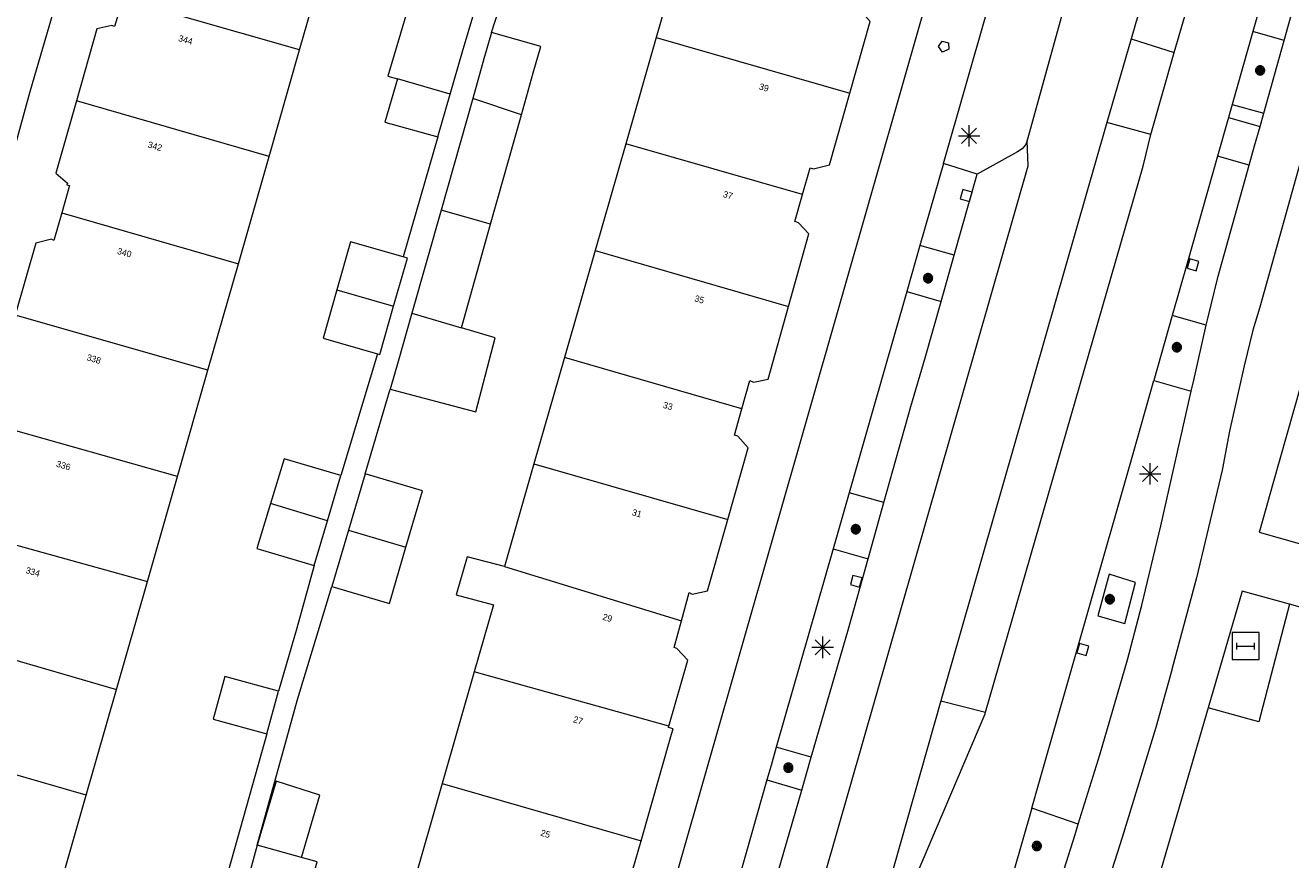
# Model space of a CAD drawing. Header units: metres. Extents: x 135779 to 137489, y 452643 to 455118.
# Tile 208 of 256: x 136713 to 136772, y 453483 to 453522. Entities that reach past the tile are written whole.
import ezdxf
from ezdxf.enums import TextEntityAlignment as Align

# ---------------------------------------------------------------- set-up
doc = ezdxf.new("R2010")
doc.units = ezdxf.units.M
for name, color, linetype, lineweight in [('KTop_NAR_Huisnummer (t)', 7, 'Continuous', 13), ('KTop_NAR_Huisnummer tijdelijk (t)', 7, 'Continuous', 13), ('KTop_OBW_Overig Plus', 1, 'Continuous', 13), ('KTop_OTD_Half verhard', 15, 'Continuous', 13), ('KTop_OTD_Open verharding', 15, 'Continuous', 13), ('KTop_OWG_Verkeerseiland_open verharding', 2, 'Continuous', 13), ('KTop_PAL_Lichtmast', 40, 'Continuous', 13), ('KTop_PND_Grondvlaksituatie van BAG-pand [tachy]', 1, 'Continuous', 13), ('KTop_PND_Pandscheiding', 40, 'Continuous', 13), ('KTop_PUT_Brandkraan of -put', 1, 'Continuous', 13), ('KTop_PUT_Kolk', 15, 'Continuous', 13), ('KTop_STM_Abri', 40, 'Continuous', 13), ('KTop_VGO_Boom', 92, 'Continuous', 13), ('KTop_WGD_Fietspad', 40, 'Continuous', 13), ('KTop_WGD_Parkeervlak', 251, 'Continuous', 13), ('KTop_WGD_Rijbaan_Lokale weg', 251, 'Continuous', 13), ('KTop_WGD_Voetpad', 251, 'Continuous', 13), ('KTop_WGD_Voetpad_bushalte', 251, 'Continuous', 13)]:
    doc.layers.add(name, color=color, linetype=linetype, lineweight=lineweight)
doc.styles.add('Style-ROVU', font='ROVU.shx')
doc.styles.add('Style-ROVUCURSIEF', font='ROVUCURSIEF.shx')

# ---------------------------------------------------------------- blocks, each defined once
blk = doc.blocks.new('PAL_Lichtmast')
at = {"layer": 'KTop_PAL_Lichtmast'}
for p, q in [((-0.354, -0.354), (0.354, 0.354)), ((0.354, -0.354), (-0.354, 0.354)), ((0, -0.5), (0, 0.5)), ((-0.5, 0), (0.5, 0))]:
    blk.add_line(p, q, dxfattribs=at)
blk = doc.blocks.new('PUT_Kolk')
at = {"layer": 'KTop_PUT_Kolk', "flags": 128}
blk.add_lwpolyline([(0.225, -0.225), (0.225, 0.225), (-0.225, 0.225), (-0.225, -0.225), (0.225, -0.225)], dxfattribs=at)
blk = doc.blocks.new('PUT_Brandkraan_of_-put')
at = {"layer": 'KTop_PUT_Brandkraan of -put'}
for p, q in [((-0.25, 0.034), (0, 0.25)), ((-0.158, -0.25), (-0.25, 0.034)), ((0, 0.25), (0.25, 0.033)), ((0.25, 0.033), (0.158, -0.25)), ((0.158, -0.25), (-0.158, -0.25))]:
    blk.add_line(p, q, dxfattribs=at)
blk = doc.blocks.new('STM_Abri')
at = {"layer": 'KTop_STM_Abri', "flags": 128}
for points in [[(0.625, -0.625), (0.625, 0.625), (-0.625, 0.625), (-0.625, -0.625), (0.625, -0.625)], [(-0.4165, -0.1565), (-0.4165, 0.1565)], [(-0.4165, 0), (0.4165, 0)], [(0.4165, -0.1565), (0.4165, 0.1565)]]:
    blk.add_lwpolyline(points, dxfattribs=at)
blk = doc.blocks.new('VGO_Boom')
at = {"layer": 'KTop_VGO_Boom', "flags": 128}
for points in [[(0.215, 0), (0.214, 0.022), (0.21, 0.045), (0.204, 0.066), (0.196, 0.087), (0.186, 0.108), (0.174, 0.126), (0.16, 0.144), (0.144, 0.16), (0.126, 0.174), (0.107, 0.186), (0.087, 0.196), (0.066, 0.204), (0.045, 0.21), (0.022, 0.214), (-0.001, 0.215), (-0.023, 0.214), (-0.045, 0.21), (-0.067, 0.204), (-0.088, 0.196), (-0.108, 0.186), (-0.127, 0.174), (-0.144, 0.16), (-0.16, 0.144), (-0.174, 0.126), (-0.187, 0.107), (-0.197, 0.087), (-0.205, 0.066), (-0.211, 0.045), (-0.214, 0.022), (-0.215, -0.001), (-0.214, -0.023), (-0.211, -0.045), (-0.205, -0.067), (-0.197, -0.088), (-0.187, -0.108), (-0.174, -0.127), (-0.16, -0.144), (-0.144, -0.16), (-0.127, -0.174), (-0.108, -0.187), (-0.088, -0.197), (-0.067, -0.205), (-0.045, -0.211), (-0.023, -0.214), (0, -0.215), (0.022, -0.214), (0.045, -0.211), (0.066, -0.205), (0.087, -0.197), (0.108, -0.187), (0.126, -0.174), (0.144, -0.16), (0.16, -0.144), (0.174, -0.127), (0.186, -0.108), (0.196, -0.088), (0.204, -0.067), (0.21, -0.045), (0.214, -0.023), (0.215, -0.001)], [(0.155, 0), (0.154, 0.016), (0.152, 0.032), (0.147, 0.048), (0.142, 0.063), (0.134, 0.078), (0.125, 0.091), (0.115, 0.104), (0.104, 0.115), (0.091, 0.125), (0.077, 0.134), (0.063, 0.142), (0.048, 0.147), (0.032, 0.152), (0.016, 0.154), (-0.001, 0.155), (-0.017, 0.154), (-0.033, 0.152), (-0.048, 0.147), (-0.064, 0.142), (-0.078, 0.134), (-0.092, 0.125), (-0.104, 0.115), (-0.116, 0.104), (-0.126, 0.091), (-0.135, 0.077), (-0.142, 0.063), (-0.148, 0.048), (-0.152, 0.032), (-0.155, 0.016), (-0.155, -0.001), (-0.155, -0.017), (-0.152, -0.033), (-0.148, -0.048), (-0.142, -0.064), (-0.135, -0.078), (-0.126, -0.092), (-0.116, -0.104), (-0.104, -0.116), (-0.092, -0.126), (-0.078, -0.135), (-0.064, -0.142), (-0.048, -0.148), (-0.033, -0.152), (-0.017, -0.155), (0, -0.155), (0.016, -0.155), (0.032, -0.152), (0.048, -0.148), (0.063, -0.142), (0.078, -0.135), (0.091, -0.126), (0.104, -0.116), (0.115, -0.104), (0.125, -0.092), (0.134, -0.078), (0.142, -0.064), (0.147, -0.048), (0.152, -0.033), (0.154, -0.017), (0.155, -0.001)], [(0.095, 0), (0.094, 0.01), (0.093, 0.02), (0.09, 0.029), (0.087, 0.039), (0.082, 0.048), (0.077, 0.056), (0.071, 0.064), (0.064, 0.071), (0.056, 0.077), (0.047, 0.082), (0.039, 0.087), (0.029, 0.09), (0.02, 0.093), (0.01, 0.094), (-0.001, 0.095), (-0.01, 0.094), (-0.02, 0.093), (-0.03, 0.09), (-0.039, 0.087), (-0.048, 0.082), (-0.056, 0.077), (-0.064, 0.071), (-0.071, 0.064), (-0.077, 0.056), (-0.083, 0.047), (-0.087, 0.039), (-0.091, 0.029), (-0.093, 0.02), (-0.095, 0.01), (-0.095, -0.001), (-0.095, -0.01), (-0.093, -0.02), (-0.091, -0.03), (-0.087, -0.039), (-0.083, -0.048), (-0.077, -0.056), (-0.071, -0.064), (-0.064, -0.071), (-0.056, -0.077), (-0.048, -0.083), (-0.039, -0.087), (-0.03, -0.091), (-0.02, -0.093), (-0.01, -0.095), (0, -0.095), (0.01, -0.095), (0.02, -0.093), (0.029, -0.091), (0.039, -0.087), (0.048, -0.083), (0.056, -0.077), (0.064, -0.071), (0.071, -0.064), (0.077, -0.056), (0.082, -0.048), (0.087, -0.039), (0.09, -0.03), (0.093, -0.02), (0.094, -0.01), (0.095, -0.001)], [(0.035, 0), (0.035, 0.004), (0.034, 0.007), (0.033, 0.011), (0.032, 0.014), (0.03, 0.018), (0.028, 0.021), (0.026, 0.023), (0.023, 0.026), (0.021, 0.028), (0.017, 0.03), (0.014, 0.032), (0.011, 0.033), (0.007, 0.034), (0.004, 0.035), (-0.001, 0.035), (-0.004, 0.035), (-0.008, 0.034), (-0.011, 0.033), (-0.015, 0.032), (-0.018, 0.03), (-0.021, 0.028), (-0.024, 0.026), (-0.027, 0.023), (-0.029, 0.021), (-0.031, 0.017), (-0.032, 0.014), (-0.034, 0.011), (-0.035, 0.007), (-0.035, 0.004), (-0.035, -0.001), (-0.035, -0.004), (-0.035, -0.008), (-0.034, -0.011), (-0.032, -0.015), (-0.031, -0.018), (-0.029, -0.021), (-0.027, -0.024), (-0.024, -0.027), (-0.021, -0.029), (-0.018, -0.031), (-0.015, -0.032), (-0.011, -0.034), (-0.008, -0.035), (-0.004, -0.035), (0, -0.035), (0.004, -0.035), (0.007, -0.035), (0.011, -0.034), (0.014, -0.032), (0.018, -0.031), (0.021, -0.029), (0.023, -0.027), (0.026, -0.024), (0.028, -0.021), (0.03, -0.018), (0.032, -0.015), (0.033, -0.011), (0.034, -0.008), (0.035, -0.004), (0.035, 0)]]:
    blk.add_lwpolyline(points, dxfattribs=at)

msp = doc.modelspace()

# ---------------------------------------------------------------- linework, layer by layer
at = {"layer": 'KTop_OBW_Overig Plus', "flags": 128}
msp.add_lwpolyline([(136725.896, 453482.88), (136726.749, 453485.783), (136724.705, 453486.429), (136723.831, 453483.45)], dxfattribs=at)
at = {"layer": 'KTop_OTD_Half verhard', "flags": 128}
for points in [[(136771.727, 453520.976), (136770.269, 453521.39)], [(136769.305, 453517.991), (136770.777, 453517.574)], [(136756.339, 453510.953), (136754.737, 453511.406)], [(136754.123, 453509.262), (136755.733, 453508.807)], [(136768.097, 453507.697), (136766.512, 453508.146)], [(136753.054, 453499.423), (136751.437, 453499.878)], [(136750.688, 453497.262), (136752.319, 453496.804)], [(136749.671, 453487.549), (136748.042, 453488.02)], [(136747.604, 453486.491), (136749.23, 453486.021)]]:
    msp.add_lwpolyline(points, dxfattribs=at)
at = {"layer": 'KTop_OTD_Open verharding', "flags": 128}
msp.add_lwpolyline([(136771.981, 453494.687), (136770.542, 453489.208), (136768.182, 453489.848)], dxfattribs=at)
at = {"layer": 'KTop_OWG_Verkeerseiland_open verharding', "flags": 128}
msp.add_lwpolyline([(136755.714, 453490.187), (136757.801, 453489.653)], dxfattribs=at)
at = {"layer": 'KTop_PND_Grondvlaksituatie van BAG-pand [tachy]', "flags": 128}
for points in [[(136743.866, 453526.076), (136742.439, 453521.106)], [(136725.807, 453520.53), (136727.226, 453525.484)], [(136731.666, 453524.221), (136731.404, 453524.299), (136729.92, 453519.309), (136730.37, 453519.178)], [(136732.822, 453518.463), (136733.399, 453520.459), (136734.286, 453523.441)], [(136751.468, 453518.508), (136752.419, 453521.852), (136751.948, 453522.383), (136751.772, 453522.436), (136752.121, 453523.693)], [(136717.557, 453522.903), (136717.168, 453521.629), (136717.053, 453521.673), (136716.355, 453521.516), (136715.394, 453518.149)], [(136734.752, 453521.343), (136734.404, 453520.108), (136733.883, 453518.269)], [(136736.157, 453517.51), (136736.707, 453519.459), (136737.055, 453520.694), (136734.752, 453521.343)], [(136742.439, 453521.106), (136741.017, 453516.155)], [(136724.382, 453515.557), (136725.807, 453520.53)], [(136730.37, 453519.178), (136729.785, 453517.169), (136732.246, 453516.47)], [(136715.394, 453518.149), (136714.432, 453514.783), (136714.982, 453514.313), (136714.948, 453514.233), (136715.078, 453514.214), (136714.709, 453512.929)], [(136732.246, 453516.47), (136732.822, 453518.463)], [(136733.883, 453518.269), (136732.405, 453513.056)], [(136749.261, 453513.784), (136749.614, 453515.031), (136749.78, 453514.983), (136750.518, 453515.165), (136751.468, 453518.508)], [(136734.715, 453512.401), (136736.157, 453517.51)], [(136741.017, 453516.155), (136739.587, 453511.172)], [(136722.951, 453510.562), (136724.382, 453515.557)], [(136748.612, 453508.569), (136749.563, 453511.956), (136749.077, 453512.467), (136748.907, 453512.532), (136749.261, 453513.784)], [(136714.709, 453512.929), (136714.34, 453511.64), (136714.235, 453511.714), (136713.506, 453511.517), (136712.543, 453508.164)], [(136732.405, 453513.056), (136731.045, 453508.262)], [(136733.352, 453507.574), (136734.715, 453512.401)], [(136730.632, 453510.886), (136728.187, 453511.588), (136727.542, 453509.342)], [(136739.587, 453511.172), (136738.154, 453506.182)], [(136721.531, 453505.606), (136722.951, 453510.562)], [(136730.191, 453508.581), (136730.836, 453510.827), (136730.632, 453510.886)], [(136727.542, 453509.342), (136726.897, 453507.096), (136729.434, 453506.367)], [(136729.434, 453506.367), (136729.546, 453506.335), (136730.191, 453508.581)], [(136746.435, 453503.799), (136746.806, 453505.119), (136746.972, 453505.045), (136747.661, 453505.182), (136748.612, 453508.569)], [(136731.045, 453508.262), (136730.404, 453506.003), (136730.036, 453504.707)], [(136730.036, 453504.707), (136734.032, 453503.663), (136734.931, 453507.103), (136733.352, 453507.574)], [(136738.154, 453506.182), (136736.733, 453501.233)], [(136720.108, 453500.639), (136721.531, 453505.606)], [(136745.778, 453498.643), (136746.731, 453501.978), (136746.24, 453502.524), (136746.09, 453502.572), (136746.435, 453503.799)], [(136727.73, 453500.686), (136725.079, 453501.469), (136724.446, 453499.378)], [(136736.733, 453501.233), (136735.357, 453496.441)], [(136718.705, 453495.742), (136720.108, 453500.639)], [(136727.106, 453498.573), (136727.73, 453500.686)], [(136728.859, 453500.761), (136728.084, 453498.136)], [(136730.767, 453497.344), (136731.542, 453499.969), (136728.859, 453500.761)], [(136724.446, 453499.378), (136723.812, 453497.287), (136726.492, 453496.495)], [(136726.492, 453496.495), (136727.106, 453498.573)], [(136743.619, 453493.919), (136743.982, 453495.227), (136744.113, 453495.158), (136744.826, 453495.309), (136745.778, 453498.643)], [(136728.084, 453498.136), (136727.309, 453495.512)], [(136727.309, 453495.512), (136729.992, 453494.72), (136730.767, 453497.344)], [(136735.357, 453496.441), (136733.618, 453496.903), (136733.108, 453495.125), (136734.846, 453494.663), (136733.947, 453491.533)], [(136717.265, 453490.715), (136718.705, 453495.742)], [(136743.026, 453489.007), (136743.91, 453492.073), (136743.408, 453492.616), (136743.272, 453492.67), (136743.619, 453493.919)], [(136733.947, 453491.533), (136732.456, 453486.335)], [(136724.816, 453490.63), (136722.318, 453491.31), (136721.778, 453489.326), (136724.276, 453488.646)], [(136715.852, 453485.785), (136717.265, 453490.715)], [(136724.276, 453488.646), (136724.816, 453490.63)], [(136741.735, 453483.649), (136742.16, 453485.135), (136742.16, 453485.136), (136743.157, 453488.625), (136743.231, 453488.884), (136743.008, 453488.946), (136743.026, 453489.007)], [(136732.456, 453486.335), (136731.034, 453481.384)], [(136714.388, 453480.677), (136715.852, 453485.785)], [(136723.831, 453483.45), (136723.199, 453481.17)], [(136725.896, 453482.88), (136723.831, 453483.45)], [(136740.268, 453478.674), (136741.341, 453482.315), (136741.343, 453482.321), (136741.735, 453483.649)], [(136723.199, 453481.17), (136725.991, 453480.399), (136726.624, 453482.679), (136725.896, 453482.88)]]:
    msp.add_lwpolyline(points, dxfattribs=at)
at = {"layer": 'KTop_PND_Pandscheiding', "flags": 128}
for points in [[(136725.807, 453520.53), (136717.557, 453522.903)], [(136742.439, 453521.106), (136751.468, 453518.508)], [(136732.822, 453518.463), (136730.37, 453519.178)], [(136724.382, 453515.557), (136715.394, 453518.149)], [(136736.157, 453517.51), (136733.883, 453518.269)], [(136749.261, 453513.784), (136741.017, 453516.155)], [(136714.709, 453512.929), (136722.951, 453510.562)], [(136734.715, 453512.401), (136732.405, 453513.056)], [(136739.587, 453511.172), (136748.612, 453508.569)], [(136727.542, 453509.342), (136730.191, 453508.581)], [(136721.531, 453505.606), (136712.543, 453508.164)], [(136731.045, 453508.262), (136733.352, 453507.574)], [(136746.435, 453503.799), (136738.154, 453506.182)], [(136720.108, 453500.639), (136711.861, 453502.967)], [(136736.733, 453501.233), (136745.778, 453498.643)], [(136727.106, 453498.573), (136724.446, 453499.378)], [(136709.684, 453498.24), (136718.705, 453495.742)], [(136728.084, 453498.136), (136730.767, 453497.344)], [(136735.357, 453496.441), (136743.619, 453493.919)], [(136709.03, 453493.099), (136717.265, 453490.715)], [(136743.026, 453489.007), (136733.947, 453491.533)], [(136715.852, 453485.785), (136706.855, 453488.382)], [(136732.456, 453486.335), (136741.735, 453483.649)]]:
    msp.add_lwpolyline(points, dxfattribs=at)
at = {"layer": 'KTop_WGD_Fietspad', "flags": 128}
for points in [[(136779.84, 453541.21), (136777.81, 453534.03), (136775.08, 453524.59), (136770.591, 453508.541), (136770.276, 453507.463), (136769.862, 453505.804), (136769.187, 453502.757), (136768.845, 453500.933), (136767.648, 453495.916), (136766.499, 453491.709), (136766.504, 453491.669), (136765.74, 453488.935), (136764.18, 453483.81), (136763.229, 453480.84), (136762.202, 453477.895), (136760.358, 453472.763), (136758.364, 453467.587)], [(136758.584, 453535.173), (136740.323, 453471.39), (136737.335, 453460.954), (136723.217, 453411.858), (136721.517, 453406.057), (136721.012, 453404.129), (136720.523, 453402.093), (136720.102, 453400), (136720.002, 453399.434), (136719.68, 453397.323), (136719.438, 453395.201), (136719.367, 453394.324)], [(136771.727, 453520.976), (136773.3, 453526.61), (136774.577, 453531.058)], [(136755.834, 453515.237), (136757.855, 453522.297)], [(136770.777, 453517.574), (136771.727, 453520.976)], [(136770.606, 453516.962), (136770.777, 453517.574)], [(136770.103, 453515.162), (136770.353, 453516.058), (136770.606, 453516.962)], [(136755.834, 453515.237), (136754.737, 453511.406)], [(136768.097, 453507.697), (136768.155, 453507.951), (136768.655, 453509.976), (136770.103, 453515.162)], [(136754.737, 453511.406), (136754.123, 453509.262)], [(136754.123, 453509.262), (136752.464, 453503.465), (136751.437, 453499.878)], [(136767.398, 453504.616), (136767.515, 453505.132), (136768.097, 453507.697)], [(136762.128, 453484.425), (136763.135, 453487.664), (136764.428, 453492.097), (136765.089, 453494.64), (136765.973, 453498.339), (136767.398, 453504.616)], [(136751.437, 453499.878), (136750.688, 453497.262)], [(136750.688, 453497.262), (136748.042, 453488.02)], [(136748.042, 453488.02), (136747.797, 453487.166), (136747.604, 453486.491)], [(136747.604, 453486.491), (136746.632, 453483.094), (136744.926, 453477.136)], [(136758.65, 453475.772), (136761.462, 453482.327), (136761.981, 453483.952), (136762.128, 453484.425)]]:
    msp.add_lwpolyline(points, dxfattribs=at)
at = {"layer": 'KTop_WGD_Parkeervlak', "flags": 128}
for points in [[(136756.339, 453510.953), (136757.41, 453514.74)], [(136755.733, 453508.807), (136756.339, 453510.953)], [(136753.054, 453499.423), (136754.313, 453503.904), (136754.99, 453506.18), (136755.733, 453508.807)], [(136752.319, 453496.804), (136753.054, 453499.423)], [(136749.671, 453487.549), (136751.403, 453493.544), (136752.319, 453496.804)], [(136749.23, 453486.021), (136749.671, 453487.549)], [(136746.518, 453476.672), (136747.975, 453481.679), (136749.23, 453486.021)]]:
    msp.add_lwpolyline(points, dxfattribs=at)
at = {"layer": 'KTop_WGD_Rijbaan_Lokale weg', "flags": 128}
for points in [[(136759.741, 453516.289), (136759.77, 453516.39), (136761.3, 453521.88), (136762.99, 453528.13), (136764.12, 453532.42)], [(136773.139, 453531.472), (136772.71, 453529.98), (136771.81, 453526.82), (136770.269, 453521.39)], [(136766.607, 453520.416), (136767.177, 453522.371), (136767.187, 453522.621), (136767.119, 453522.877), (136766.978, 453523.102), (136766.776, 453523.274), (136766.53, 453523.38), (136766.307, 453523.405), (136766.099, 453523.451), (136765.825, 453523.439), (136765.567, 453523.349), (136765.548, 453523.335), (136765.345, 453523.188), (136765.178, 453522.971), (136765.082, 453522.715), (136764.586, 453521.04)], [(136764.586, 453521.04), (136763.461, 453517.139)], [(136770.269, 453521.39), (136769.305, 453517.991)], [(136765.515, 453516.584), (136766.607, 453520.416)], [(136769.305, 453517.991), (136769.211, 453517.66), (136769.132, 453517.38)], [(136763.461, 453517.139), (136755.714, 453490.187)], [(136769.132, 453517.38), (136768.622, 453515.582)], [(136744.621, 453470.156), (136746.36, 453469.708), (136746.734, 453469.612), (136759.785, 453515.128), (136759.741, 453516.289)], [(136757.801, 453489.653), (136765.153, 453515.109), (136765.515, 453516.584)], [(136768.622, 453515.582), (136767.22, 453510.641), (136766.512, 453508.146)], [(136766.512, 453508.146), (136765.825, 453505.724), (136765.651, 453505.112)], [(136759.963, 453485.184), (136760.291, 453486.325), (136764.669, 453501.651), (136765.651, 453505.112)], [(136755.714, 453490.187), (136749.723, 453469.096), (136750.08, 453469), (136752.315, 453476.721), (136757.78, 453489.581), (136757.801, 453489.653)], [(136759.963, 453485.184), (136757.799, 453477.65), (136757.309, 453476.209)]]:
    msp.add_lwpolyline(points, dxfattribs=at)
at = {"layer": 'KTop_WGD_Voetpad', "flags": 128}
for points in [[(136689.578, 453428.753), (136687.685, 453429.184), (136703.399, 453484.066), (136712.279, 453515.08), (136713.234, 453518.593), (136714.413, 453522.638), (136718.957, 453538.479), (136720.848, 453537.929)], [(136783.748, 453532.526), (136780.582, 453533.438), (136780.45, 453532.97), (136777.73, 453523.32), (136771.208, 453500.3), (136770.591, 453498.133), (136770.568, 453498.052), (136773.47, 453497.225), (136773.908, 453497.1)], [(136734.752, 453521.343), (136736.302, 453526.127)], [(136764.586, 453521.04), (136766.607, 453520.416)], [(136765.515, 453516.584), (136763.461, 453517.139)], [(136769.132, 453517.38), (136770.606, 453516.962)], [(136732.246, 453516.47), (136730.632, 453510.886)], [(136759.741, 453516.289), (136759.666, 453516.103), (136759.504, 453515.911), (136759.29, 453515.78), (136757.41, 453514.74)], [(136757.41, 453514.74), (136755.834, 453515.237)], [(136770.103, 453515.162), (136768.622, 453515.582)], [(136729.434, 453506.367), (136727.73, 453500.686)], [(136728.859, 453500.761), (136730.036, 453504.707)], [(136726.492, 453496.495), (136725.675, 453493.574), (136724.816, 453490.63)], [(136723.831, 453483.45), (136725.215, 453488.443), (136725.712, 453490.237), (136727.309, 453495.512)], [(136771.981, 453494.687), (136769.771, 453495.292), (136768.182, 453489.848)], [(136808.98, 453484.28), (136801.69, 453486.35), (136772.696, 453494.486), (136771.981, 453494.687)], [(136768.182, 453489.848), (136764.83, 453478.36), (136762.37, 453469.756)], [(136724.276, 453488.646), (136722.071, 453480.801)]]:
    msp.add_lwpolyline(points, dxfattribs=at)
at = {"layer": 'KTop_WGD_Voetpad_bushalte', "flags": 128}
for points in [[(136765.651, 453505.112), (136767.398, 453504.616)], [(136763.034, 453494.142), (136764.292, 453493.789), (136764.794, 453495.699), (136763.574, 453496.082), (136763.034, 453494.142)], [(136762.128, 453484.425), (136759.963, 453485.184)]]:
    msp.add_lwpolyline(points, dxfattribs=at)

# ---------------------------------------------------------------- block references
at = {"layer": 'KTop_PAL_Lichtmast'}
for p in [(136757.032, 453516.521), (136765.48, 453500.764), (136750.205, 453492.677)]:
    msp.add_blockref('PAL_Lichtmast', p, dxfattribs=at)
at = {"layer": 'KTop_PUT_Brandkraan of -put', "rotation": 164.0236432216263}
msp.add_blockref('PUT_Brandkraan_of_-put', (136755.86, 453520.66), dxfattribs=at)
at = {"layer": 'KTop_PUT_Kolk'}
for p, rotation in [((136756.9, 453513.741), 344.208587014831), ((136767.478, 453510.513), 164.1577794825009), ((136751.773, 453495.755), 344.3056143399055), ((136762.345, 453492.581), 164.0575667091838)]:
    msp.add_blockref('PUT_Kolk', p, dxfattribs=dict(at, rotation=rotation))
at = {"layer": 'KTop_STM_Abri'}
msp.add_blockref('STM_Abri', (136769.937, 453492.735), dxfattribs=at)
at = {"layer": 'KTop_VGO_Boom'}
for p in [(136770.608, 453519.575), (136755.12, 453509.887), (136766.726, 453506.667), (136751.747, 453498.183), (136763.6, 453494.919), (136748.603, 453487.064), (136760.195, 453483.414)]:
    msp.add_blockref('VGO_Boom', p, dxfattribs=at)

# ---------------------------------------------------------------- texts
at = {"layer": 'KTop_NAR_Huisnummer (t)', "style": 'Style-ROVU'}
for s, rotation, p in [('39', 343.6, (136747.68, 453518.715)), ('37', 344.1, (136746.001, 453513.7)), ('35', 344.1, (136744.669, 453508.839)), ('33', 344.1, (136743.199, 453503.871)), ('31', 344.1, (136741.755, 453498.868)), ('29', 344.1, (136740.379, 453493.992)), ('27', 344.1, (136739.013, 453489.213)), ('25', 344.1, (136737.487, 453483.922))]:
    msp.add_text(s, height=0.3, rotation=rotation, dxfattribs=at).set_placement(p, align=Align.MIDDLE_RIGHT)
at = {"layer": 'KTop_NAR_Huisnummer tijdelijk (t)', "style": 'Style-ROVUCURSIEF'}
for s, p in [('344', (136720.164, 453521.094)), ('342', (136718.738, 453516.132)), ('340', (136717.313, 453511.171)), ('338', (136715.888, 453506.211)), ('336', (136714.468, 453501.248)), ('334', (136713.043, 453496.288))]:
    msp.add_text(s, height=0.3, rotation=344, dxfattribs=at).set_placement(p, align=Align.MIDDLE_LEFT)

doc.saveas('drawing.dxf')
